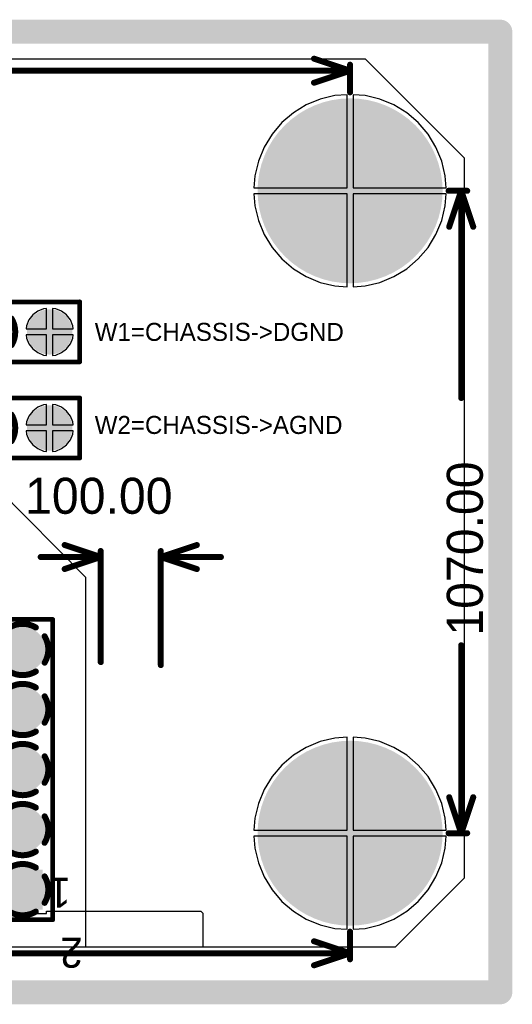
# Model space of a CAD drawing. Extents: x 0.21 to 6.77, y 0.98 to 2.62.
# Tile 16 of 16: x 5.95 to 6.77, y 0.98 to 2.62. Entities that reach past the tile are written whole.
import ezdxf

# ---------------------------------------------------------------- set-up
doc = ezdxf.new("R2010")
doc.units = 0
doc.layers.get('0').update_dxf_attribs({"linetype": 'CONTINUOUS'})
for name, color, linetype in [('BOTTOMLAYER', 5, 'CONTINUOUS'), ('BOTTOMSOLDER', 6, 'CONTINUOUS'), ('INTERNALPLANE1', 76, 'CONTINUOUS'), ('INTERNALPLANE2', 16, 'CONTINUOUS'), ('INTERNALPLANE3', 216, 'CONTINUOUS'), ('INTERNALPLANE4', 136, 'CONTINUOUS'), ('MULTILAYER', 9, 'CONTINUOUS'), ('PADHOLE', 156, 'CONTINUOUS'), ('TOPLAYER', 1, 'CONTINUOUS'), ('TOPOVERLAY', 2, 'CONTINUOUS'), ('TOPSOLDER', 216, 'CONTINUOUS')]:
    doc.layers.add(name, color=color, linetype=linetype)

# ---------------------------------------------------------------- blocks, each defined once
blk = doc.blocks.new('HDR2X5_2')
at = {"layer": 'BOTTOMLAYER', "const_width": 0.0295}
for points in [[(-0.0148, 0.1, 1), (0.0148, 0.1, 1)], [(0.0852, 0.1, 1), (0.1148, 0.1, 1)], [(0.1852, 0.1, 1), (0.2148, 0.1, 1)], [(0.2852, 0.1, 1), (0.3148, 0.1, 1)], [(0.3852, 0.1, 1), (0.4148, 0.1, 1)], [(0.0852, 0, 1), (0.1148, 0, 1)], [(0.1852, 0, 1), (0.2148, 0, 1)], [(0.2852, 0, 1), (0.3148, 0, 1)], [(0.3852, 0, 1), (0.4148, 0, 1)]]:
    blk.add_lwpolyline(points, format="xyb", close=True, dxfattribs=at)
at = {"layer": 'BOTTOMLAYER'}
blk.add_solid([(-0.0295, -0.0295), (0.0295, -0.0295), (-0.0295, 0.0295), (0.0295, 0.0295)], dxfattribs=at)
at = {"layer": 'BOTTOMSOLDER', "const_width": 0.0335}
for points in [[(-0.0168, 0.1, 1), (0.0168, 0.1, 1)], [(0.0832, 0.1, 1), (0.1168, 0.1, 1)], [(0.1832, 0.1, 1), (0.2168, 0.1, 1)], [(0.2832, 0.1, 1), (0.3168, 0.1, 1)], [(0.3832, 0.1, 1), (0.4168, 0.1, 1)], [(0.0832, 0, 1), (0.1168, 0, 1)], [(0.1832, 0, 1), (0.2168, 0, 1)], [(0.2832, 0, 1), (0.3168, 0, 1)], [(0.3832, 0, 1), (0.4168, 0, 1)]]:
    blk.add_lwpolyline(points, format="xyb", close=True, dxfattribs=at)
at = {"layer": 'BOTTOMSOLDER'}
blk.add_solid([(-0.0335, -0.0335), (0.0335, -0.0335), (-0.0335, 0.0335), (0.0335, 0.0335)], dxfattribs=at)
at = {"layer": 'INTERNALPLANE1', "const_width": 0.0377}
for points in [[(-0.0189, 0.1, 1), (0.0189, 0.1, 1)], [(0.0811, 0.1, 1), (0.1189, 0.1, 1)], [(0.1811, 0.1, 1), (0.2189, 0.1, 1)], [(0.2811, 0.1, 1), (0.3189, 0.1, 1)], [(0.3811, 0.1, 1), (0.4189, 0.1, 1)], [(-0.0189, 0, 1), (0.0189, 0, 1)], [(0.0811, 0, 1), (0.1189, 0, 1)], [(0.1811, 0, 1), (0.2189, 0, 1)], [(0.2811, 0, 1), (0.3189, 0, 1)], [(0.3811, 0, 1), (0.4189, 0, 1)]]:
    blk.add_lwpolyline(points, format="xyb", close=True, dxfattribs=at)
at = {"layer": 'INTERNALPLANE2'}
for points, const_width in [([(-0.0189, 0.1, 1), (0.0189, 0.1, 1)], 0.0377), ([(0.0811, 0.1, 1), (0.1189, 0.1, 1)], 0.0377), ([(0.1811, 0.1, 1), (0.2189, 0.1, 1)], 0.0377), ([(0.2811, 0.1, 1), (0.3189, 0.1, 1)], 0.0377), ([(0.3811, 0.1, 1), (0.4189, 0.1, 1)], 0.0377), ([(-0.0245, 0.0366, 1), (-0.0195, 0.0366, 1)], 0.005), ([(0.0195, 0.0366, 1), (0.0245, 0.0366, 1)], 0.005), ([(0.0755, 0.0366, 1), (0.0805, 0.0366, 1)], 0.005), ([(0.1195, 0.0366, 1), (0.1245, 0.0366, 1)], 0.005), ([(0.1755, 0.0366, 1), (0.1805, 0.0366, 1)], 0.005), ([(0.2195, 0.0366, 1), (0.2245, 0.0366, 1)], 0.005), ([(0.2755, 0.0366, 1), (0.2805, 0.0366, 1)], 0.005), ([(0.3195, 0.0366, 1), (0.3245, 0.0366, 1)], 0.005), ([(0.3755, 0.0366, 1), (0.3805, 0.0366, 1)], 0.005), ([(0.4195, 0.0366, 1), (0.4245, 0.0366, 1)], 0.005), ([(-0.0391, 0.022, 1), (-0.0341, 0.022, 1)], 0.005), ([(0.0341, 0.022, 1), (0.0391, 0.022, 1)], 0.005), ([(0.0609, 0.022, 1), (0.0659, 0.022, 1)], 0.005), ([(0.1341, 0.022, 1), (0.1391, 0.022, 1)], 0.005), ([(0.1609, 0.022, 1), (0.1659, 0.022, 1)], 0.005), ([(0.2341, 0.022, 1), (0.2391, 0.022, 1)], 0.005), ([(0.2609, 0.022, 1), (0.2659, 0.022, 1)], 0.005), ([(0.3341, 0.022, 1), (0.3391, 0.022, 1)], 0.005), ([(0.3609, 0.022, 1), (0.3659, 0.022, 1)], 0.005), ([(0.4341, 0.022, 1), (0.4391, 0.022, 1)], 0.005), ([(-0.0391, -0.022, 1), (-0.0341, -0.022, 1)], 0.005), ([(-0.0245, -0.0366, 1), (-0.0195, -0.0366, 1)], 0.005), ([(0.0195, -0.0366, 1), (0.0245, -0.0366, 1)], 0.005), ([(0.0341, -0.022, 1), (0.0391, -0.022, 1)], 0.005), ([(0.0609, -0.022, 1), (0.0659, -0.022, 1)], 0.005), ([(0.0755, -0.0366, 1), (0.0805, -0.0366, 1)], 0.005), ([(0.1195, -0.0366, 1), (0.1245, -0.0366, 1)], 0.005), ([(0.1341, -0.022, 1), (0.1391, -0.022, 1)], 0.005), ([(0.1609, -0.022, 1), (0.1659, -0.022, 1)], 0.005), ([(0.1755, -0.0366, 1), (0.1805, -0.0366, 1)], 0.005), ([(0.2195, -0.0366, 1), (0.2245, -0.0366, 1)], 0.005), ([(0.2341, -0.022, 1), (0.2391, -0.022, 1)], 0.005), ([(0.2609, -0.022, 1), (0.2659, -0.022, 1)], 0.005), ([(0.2755, -0.0366, 1), (0.2805, -0.0366, 1)], 0.005), ([(0.3195, -0.0366, 1), (0.3245, -0.0366, 1)], 0.005), ([(0.3341, -0.022, 1), (0.3391, -0.022, 1)], 0.005), ([(0.3609, -0.022, 1), (0.3659, -0.022, 1)], 0.005), ([(0.3755, -0.0366, 1), (0.3805, -0.0366, 1)], 0.005), ([(0.4195, -0.0366, 1), (0.4245, -0.0366, 1)], 0.005), ([(0.4341, -0.022, 1), (0.4391, -0.022, 1)], 0.005)]:
    blk.add_lwpolyline(points, format="xyb", close=True, dxfattribs=dict(at, const_width=const_width))
at = {"layer": 'INTERNALPLANE2', "const_width": 0.01}
for points in [[(-0.022, 0.0366, -0.277325), (0.022, 0.0366)], [(0.078, 0.0366, -0.277325), (0.122, 0.0366)], [(0.178, 0.0366, -0.277325), (0.222, 0.0366)], [(0.278, 0.0366, -0.277325), (0.322, 0.0366)], [(0.378, 0.0366, -0.277325), (0.422, 0.0366)], [(-0.0366, -0.022, -0.277325), (-0.0366, 0.022)], [(0.0366, 0.022, -0.277325), (0.0366, -0.022)], [(0.0634, -0.022, -0.277325), (0.0634, 0.022)], [(0.1366, 0.022, -0.277325), (0.1366, -0.022)], [(0.1634, -0.022, -0.277325), (0.1634, 0.022)], [(0.2366, 0.022, -0.277325), (0.2366, -0.022)], [(0.2634, -0.022, -0.277325), (0.2634, 0.022)], [(0.3366, 0.022, -0.277325), (0.3366, -0.022)], [(0.3634, -0.022, -0.277325), (0.3634, 0.022)], [(0.4366, 0.022, -0.277325), (0.4366, -0.022)], [(0.022, -0.0366, -0.277325), (-0.022, -0.0366)], [(0.122, -0.0366, -0.277325), (0.078, -0.0366)], [(0.222, -0.0366, -0.277325), (0.178, -0.0366)], [(0.322, -0.0366, -0.277325), (0.278, -0.0366)], [(0.422, -0.0366, -0.277325), (0.378, -0.0366)]]:
    blk.add_lwpolyline(points, format="xyb", dxfattribs=at)
at = {"layer": 'INTERNALPLANE3', "const_width": 0.0377}
for points in [[(-0.0189, 0.1, 1), (0.0189, 0.1, 1)], [(0.0811, 0.1, 1), (0.1189, 0.1, 1)], [(0.1811, 0.1, 1), (0.2189, 0.1, 1)], [(0.2811, 0.1, 1), (0.3189, 0.1, 1)], [(0.3811, 0.1, 1), (0.4189, 0.1, 1)], [(-0.0189, 0, 1), (0.0189, 0, 1)], [(0.0811, 0, 1), (0.1189, 0, 1)], [(0.1811, 0, 1), (0.2189, 0, 1)], [(0.2811, 0, 1), (0.3189, 0, 1)], [(0.3811, 0, 1), (0.4189, 0, 1)]]:
    blk.add_lwpolyline(points, format="xyb", close=True, dxfattribs=at)
at = {"layer": 'INTERNALPLANE4', "const_width": 0.0377}
for points in [[(-0.0189, 0.1, 1), (0.0189, 0.1, 1)], [(0.0811, 0.1, 1), (0.1189, 0.1, 1)], [(0.1811, 0.1, 1), (0.2189, 0.1, 1)], [(0.2811, 0.1, 1), (0.3189, 0.1, 1)], [(0.3811, 0.1, 1), (0.4189, 0.1, 1)], [(-0.0189, 0, 1), (0.0189, 0, 1)], [(0.0811, 0, 1), (0.1189, 0, 1)], [(0.1811, 0, 1), (0.2189, 0, 1)], [(0.2811, 0, 1), (0.3189, 0, 1)], [(0.3811, 0, 1), (0.4189, 0, 1)]]:
    blk.add_lwpolyline(points, format="xyb", close=True, dxfattribs=at)
at = {"layer": 'MULTILAYER', "const_width": 0.0295}
for points in [[(-0.0148, 0.1, 1), (0.0148, 0.1, 1)], [(0.0852, 0.1, 1), (0.1148, 0.1, 1)], [(0.1852, 0.1, 1), (0.2148, 0.1, 1)], [(0.2852, 0.1, 1), (0.3148, 0.1, 1)], [(0.3852, 0.1, 1), (0.4148, 0.1, 1)], [(0.0852, 0, 1), (0.1148, 0, 1)], [(0.1852, 0, 1), (0.2148, 0, 1)], [(0.2852, 0, 1), (0.3148, 0, 1)], [(0.3852, 0, 1), (0.4148, 0, 1)]]:
    blk.add_lwpolyline(points, format="xyb", close=True, dxfattribs=at)
at = {"layer": 'MULTILAYER'}
blk.add_solid([(-0.0295, -0.0295), (0.0295, -0.0295), (-0.0295, 0.0295), (0.0295, 0.0295)], dxfattribs=at)
at = {"layer": 'PADHOLE', "const_width": 0.0177}
for points in [[(-0.0089, 0.1, 1), (0.0089, 0.1, 1)], [(0.0911, 0.1, 1), (0.1089, 0.1, 1)], [(0.1911, 0.1, 1), (0.2089, 0.1, 1)], [(0.2911, 0.1, 1), (0.3089, 0.1, 1)], [(0.3911, 0.1, 1), (0.4089, 0.1, 1)], [(-0.0089, 0, 1), (0.0089, 0, 1)], [(0.0911, 0, 1), (0.1089, 0, 1)], [(0.1911, 0, 1), (0.2089, 0, 1)], [(0.2911, 0, 1), (0.3089, 0, 1)], [(0.3911, 0, 1), (0.4089, 0, 1)]]:
    blk.add_lwpolyline(points, format="xyb", close=True, dxfattribs=at)
at = {"layer": 'TOPLAYER', "const_width": 0.0295}
for points in [[(-0.0148, 0.1, 1), (0.0148, 0.1, 1)], [(0.0852, 0.1, 1), (0.1148, 0.1, 1)], [(0.1852, 0.1, 1), (0.2148, 0.1, 1)], [(0.2852, 0.1, 1), (0.3148, 0.1, 1)], [(0.3852, 0.1, 1), (0.4148, 0.1, 1)], [(0.0852, 0, 1), (0.1148, 0, 1)], [(0.1852, 0, 1), (0.2148, 0, 1)], [(0.2852, 0, 1), (0.3148, 0, 1)], [(0.3852, 0, 1), (0.4148, 0, 1)]]:
    blk.add_lwpolyline(points, format="xyb", close=True, dxfattribs=at)
at = {"layer": 'TOPLAYER'}
blk.add_solid([(-0.0295, -0.0295), (0.0295, -0.0295), (-0.0295, 0.0295), (0.0295, 0.0295)], dxfattribs=at)
at = {"layer": 'TOPOVERLAY', "const_width": 0.00787}
for points in [[(-0.05, 0.15), (0.45, 0.15)], [(-0.05, 0.15), (-0.05, -0.05)], [(0.45, 0.15), (0.45, -0.05)], [(-0.05, -0.05), (0.45, -0.05)]]:
    blk.add_lwpolyline(points, dxfattribs=at)
at = {"layer": 'TOPOVERLAY', "const_width": 0.00394}
for points in [[(-0.052, 0.15, 1), (-0.048, 0.15, 1)], [(-0.052, 0.15, 1), (-0.048, 0.15, 1)], [(0.448, 0.15, 1), (0.452, 0.15, 1)], [(0.448, 0.15, 1), (0.452, 0.15, 1)], [(-0.052, -0.05, 1), (-0.048, -0.05, 1)], [(-0.052, -0.05, 1), (-0.048, -0.05, 1)], [(0.448, -0.05, 1), (0.452, -0.05, 1)], [(0.448, -0.05, 1), (0.452, -0.05, 1)]]:
    blk.add_lwpolyline(points, format="xyb", close=True, dxfattribs=at)
at = {"layer": 'TOPSOLDER', "const_width": 0.0335}
for points in [[(-0.0168, 0.1, 1), (0.0168, 0.1, 1)], [(0.0832, 0.1, 1), (0.1168, 0.1, 1)], [(0.1832, 0.1, 1), (0.2168, 0.1, 1)], [(0.2832, 0.1, 1), (0.3168, 0.1, 1)], [(0.3832, 0.1, 1), (0.4168, 0.1, 1)], [(0.0832, 0, 1), (0.1168, 0, 1)], [(0.1832, 0, 1), (0.2168, 0, 1)], [(0.2832, 0, 1), (0.3168, 0, 1)], [(0.3832, 0, 1), (0.4168, 0, 1)]]:
    blk.add_lwpolyline(points, format="xyb", close=True, dxfattribs=at)
at = {"layer": 'TOPSOLDER'}
blk.add_solid([(-0.0335, -0.0335), (0.0335, -0.0335), (-0.0335, 0.0335), (0.0335, 0.0335)], dxfattribs=at)
at = {"layer": 'TOPOVERLAY'}
for s, p in [('10', (-0.08, 0.46)), ('9', (0.02, 0.46)), ('1', (0.02, -0.08)), ('2', (-0.08, -0.1))]:
    blk.add_text(s, height=0.05, rotation=90, dxfattribs=at).set_placement(p)
blk = doc.blocks.new('HDR1X2_14')
at = {"layer": 'BOTTOMLAYER', "const_width": 0.0295}
blk.add_lwpolyline([(0.0852, 0, 1), (0.1148, 0, 1)], format="xyb", close=True, dxfattribs=at)
at = {"layer": 'BOTTOMLAYER'}
blk.add_solid([(-0.0295, -0.0295), (0.0295, -0.0295), (-0.0295, 0.0295), (0.0295, 0.0295)], dxfattribs=at)
at = {"layer": 'BOTTOMSOLDER', "const_width": 0.0335}
blk.add_lwpolyline([(0.0832, 0, 1), (0.1168, 0, 1)], format="xyb", close=True, dxfattribs=at)
at = {"layer": 'BOTTOMSOLDER'}
blk.add_solid([(-0.0335, -0.0335), (0.0335, -0.0335), (-0.0335, 0.0335), (0.0335, 0.0335)], dxfattribs=at)
at = {"layer": 'INTERNALPLANE1', "const_width": 0.01}
for points in [[(-0.022, 0.0366, -0.277325), (0.022, 0.0366)], [(-0.0366, -0.022, -0.277325), (-0.0366, 0.022)], [(0.0366, 0.022, -0.277325), (0.0366, -0.022)], [(0.022, -0.0366, -0.277325), (-0.022, -0.0366)]]:
    blk.add_lwpolyline(points, format="xyb", dxfattribs=at)
at = {"layer": 'INTERNALPLANE1'}
for points, const_width in [([(-0.0245, 0.0366, 1), (-0.0195, 0.0366, 1)], 0.005), ([(0.0195, 0.0366, 1), (0.0245, 0.0366, 1)], 0.005), ([(0.0811, 0, 1), (0.1189, 0, 1)], 0.0377), ([(-0.0391, 0.022, 1), (-0.0341, 0.022, 1)], 0.005), ([(0.0341, 0.022, 1), (0.0391, 0.022, 1)], 0.005), ([(-0.0391, -0.022, 1), (-0.0341, -0.022, 1)], 0.005), ([(-0.0245, -0.0366, 1), (-0.0195, -0.0366, 1)], 0.005), ([(0.0195, -0.0366, 1), (0.0245, -0.0366, 1)], 0.005), ([(0.0341, -0.022, 1), (0.0391, -0.022, 1)], 0.005)]:
    blk.add_lwpolyline(points, format="xyb", close=True, dxfattribs=dict(at, const_width=const_width))
at = {"layer": 'INTERNALPLANE2', "const_width": 0.0377}
for points in [[(-0.0189, 0, 1), (0.0189, 0, 1)], [(0.0811, 0, 1), (0.1189, 0, 1)]]:
    blk.add_lwpolyline(points, format="xyb", close=True, dxfattribs=at)
at = {"layer": 'INTERNALPLANE3', "const_width": 0.0377}
for points in [[(-0.0189, 0, 1), (0.0189, 0, 1)], [(0.0811, 0, 1), (0.1189, 0, 1)]]:
    blk.add_lwpolyline(points, format="xyb", close=True, dxfattribs=at)
at = {"layer": 'INTERNALPLANE4', "const_width": 0.0377}
for points in [[(-0.0189, 0, 1), (0.0189, 0, 1)], [(0.0811, 0, 1), (0.1189, 0, 1)]]:
    blk.add_lwpolyline(points, format="xyb", close=True, dxfattribs=at)
at = {"layer": 'MULTILAYER', "const_width": 0.0295}
blk.add_lwpolyline([(0.0852, 0, 1), (0.1148, 0, 1)], format="xyb", close=True, dxfattribs=at)
at = {"layer": 'MULTILAYER'}
blk.add_solid([(-0.0295, -0.0295), (0.0295, -0.0295), (-0.0295, 0.0295), (0.0295, 0.0295)], dxfattribs=at)
at = {"layer": 'PADHOLE', "const_width": 0.0177}
for points in [[(-0.0089, 0, 1), (0.0089, 0, 1)], [(0.0911, 0, 1), (0.1089, 0, 1)]]:
    blk.add_lwpolyline(points, format="xyb", close=True, dxfattribs=at)
at = {"layer": 'TOPLAYER', "const_width": 0.0295}
blk.add_lwpolyline([(0.0852, 0, 1), (0.1148, 0, 1)], format="xyb", close=True, dxfattribs=at)
at = {"layer": 'TOPLAYER'}
blk.add_solid([(-0.0295, -0.0295), (0.0295, -0.0295), (-0.0295, 0.0295), (0.0295, 0.0295)], dxfattribs=at)
at = {"layer": 'TOPOVERLAY', "const_width": 0.00787}
for points in [[(-0.05, -0.05), (-0.05, 0.05)], [(-0.05, 0.05), (0.15, 0.05)], [(0.15, -0.05), (0.15, 0.05)], [(-0.05, -0.05), (0.15, -0.05)]]:
    blk.add_lwpolyline(points, dxfattribs=at)
at = {"layer": 'TOPOVERLAY', "const_width": 0.00394}
for points in [[(-0.052, 0.05, 1), (-0.048, 0.05, 1)], [(-0.052, 0.05, 1), (-0.048, 0.05, 1)], [(0.148, 0.05, 1), (0.152, 0.05, 1)], [(0.148, 0.05, 1), (0.152, 0.05, 1)], [(-0.052, -0.05, 1), (-0.048, -0.05, 1)], [(-0.052, -0.05, 1), (-0.048, -0.05, 1)], [(0.148, -0.05, 1), (0.152, -0.05, 1)], [(0.148, -0.05, 1), (0.152, -0.05, 1)]]:
    blk.add_lwpolyline(points, format="xyb", close=True, dxfattribs=at)
at = {"layer": 'TOPSOLDER', "const_width": 0.0335}
blk.add_lwpolyline([(0.0832, 0, 1), (0.1168, 0, 1)], format="xyb", close=True, dxfattribs=at)
at = {"layer": 'TOPSOLDER'}
blk.add_solid([(-0.0335, -0.0335), (0.0335, -0.0335), (-0.0335, 0.0335), (0.0335, 0.0335)], dxfattribs=at)
blk = doc.blocks.new('HDR1X2_15')
at = {"layer": 'BOTTOMLAYER', "const_width": 0.0295}
blk.add_lwpolyline([(0.0852, 0, 1), (0.1148, 0, 1)], format="xyb", close=True, dxfattribs=at)
at = {"layer": 'BOTTOMLAYER'}
blk.add_solid([(-0.0295, -0.0295), (0.0295, -0.0295), (-0.0295, 0.0295), (0.0295, 0.0295)], dxfattribs=at)
at = {"layer": 'BOTTOMSOLDER', "const_width": 0.0335}
blk.add_lwpolyline([(0.0832, 0, 1), (0.1168, 0, 1)], format="xyb", close=True, dxfattribs=at)
at = {"layer": 'BOTTOMSOLDER'}
blk.add_solid([(-0.0335, -0.0335), (0.0335, -0.0335), (-0.0335, 0.0335), (0.0335, 0.0335)], dxfattribs=at)
at = {"layer": 'INTERNALPLANE1', "const_width": 0.0377}
for points in [[(-0.0189, 0, 1), (0.0189, 0, 1)], [(0.0811, 0, 1), (0.1189, 0, 1)]]:
    blk.add_lwpolyline(points, format="xyb", close=True, dxfattribs=at)
at = {"layer": 'INTERNALPLANE2', "const_width": 0.01}
for points in [[(-0.022, 0.0366, -0.277325), (0.022, 0.0366)], [(-0.0366, -0.022, -0.277325), (-0.0366, 0.022)], [(0.0366, 0.022, -0.277325), (0.0366, -0.022)], [(0.022, -0.0366, -0.277325), (-0.022, -0.0366)]]:
    blk.add_lwpolyline(points, format="xyb", dxfattribs=at)
at = {"layer": 'INTERNALPLANE2'}
for points, const_width in [([(-0.0245, 0.0366, 1), (-0.0195, 0.0366, 1)], 0.005), ([(0.0195, 0.0366, 1), (0.0245, 0.0366, 1)], 0.005), ([(0.0811, 0, 1), (0.1189, 0, 1)], 0.0377), ([(-0.0391, 0.022, 1), (-0.0341, 0.022, 1)], 0.005), ([(0.0341, 0.022, 1), (0.0391, 0.022, 1)], 0.005), ([(-0.0391, -0.022, 1), (-0.0341, -0.022, 1)], 0.005), ([(-0.0245, -0.0366, 1), (-0.0195, -0.0366, 1)], 0.005), ([(0.0195, -0.0366, 1), (0.0245, -0.0366, 1)], 0.005), ([(0.0341, -0.022, 1), (0.0391, -0.022, 1)], 0.005)]:
    blk.add_lwpolyline(points, format="xyb", close=True, dxfattribs=dict(at, const_width=const_width))
at = {"layer": 'INTERNALPLANE3', "const_width": 0.0377}
for points in [[(-0.0189, 0, 1), (0.0189, 0, 1)], [(0.0811, 0, 1), (0.1189, 0, 1)]]:
    blk.add_lwpolyline(points, format="xyb", close=True, dxfattribs=at)
at = {"layer": 'INTERNALPLANE4', "const_width": 0.0377}
for points in [[(-0.0189, 0, 1), (0.0189, 0, 1)], [(0.0811, 0, 1), (0.1189, 0, 1)]]:
    blk.add_lwpolyline(points, format="xyb", close=True, dxfattribs=at)
at = {"layer": 'MULTILAYER', "const_width": 0.0295}
blk.add_lwpolyline([(0.0852, 0, 1), (0.1148, 0, 1)], format="xyb", close=True, dxfattribs=at)
at = {"layer": 'MULTILAYER'}
blk.add_solid([(-0.0295, -0.0295), (0.0295, -0.0295), (-0.0295, 0.0295), (0.0295, 0.0295)], dxfattribs=at)
at = {"layer": 'PADHOLE', "const_width": 0.0177}
for points in [[(-0.0089, 0, 1), (0.0089, 0, 1)], [(0.0911, 0, 1), (0.1089, 0, 1)]]:
    blk.add_lwpolyline(points, format="xyb", close=True, dxfattribs=at)
at = {"layer": 'TOPLAYER', "const_width": 0.0295}
blk.add_lwpolyline([(0.0852, 0, 1), (0.1148, 0, 1)], format="xyb", close=True, dxfattribs=at)
at = {"layer": 'TOPLAYER'}
blk.add_solid([(-0.0295, -0.0295), (0.0295, -0.0295), (-0.0295, 0.0295), (0.0295, 0.0295)], dxfattribs=at)
at = {"layer": 'TOPOVERLAY', "const_width": 0.00787}
for points in [[(-0.05, 0.05), (0.15, 0.05)], [(-0.05, -0.05), (-0.05, 0.05)], [(0.15, -0.05), (0.15, 0.05)], [(-0.05, -0.05), (0.15, -0.05)]]:
    blk.add_lwpolyline(points, dxfattribs=at)
at = {"layer": 'TOPOVERLAY', "const_width": 0.00394}
for points in [[(-0.052, 0.05, 1), (-0.048, 0.05, 1)], [(-0.052, 0.05, 1), (-0.048, 0.05, 1)], [(0.148, 0.05, 1), (0.152, 0.05, 1)], [(0.148, 0.05, 1), (0.152, 0.05, 1)], [(-0.052, -0.05, 1), (-0.048, -0.05, 1)], [(-0.052, -0.05, 1), (-0.048, -0.05, 1)], [(0.148, -0.05, 1), (0.152, -0.05, 1)], [(0.148, -0.05, 1), (0.152, -0.05, 1)]]:
    blk.add_lwpolyline(points, format="xyb", close=True, dxfattribs=at)
at = {"layer": 'TOPSOLDER', "const_width": 0.0335}
blk.add_lwpolyline([(0.0832, 0, 1), (0.1168, 0, 1)], format="xyb", close=True, dxfattribs=at)
at = {"layer": 'TOPSOLDER'}
blk.add_solid([(-0.0335, -0.0335), (0.0335, -0.0335), (-0.0335, 0.0335), (0.0335, 0.0335)], dxfattribs=at)

msp = doc.modelspace()

# ---------------------------------------------------------------- linework, layer by layer
at = {"layer": 'BOTTOMLAYER', "const_width": 0.15}
for points in [[(6.425, 2.335, 1), (6.575, 2.335, 1)], [(6.425, 1.265, 1), (6.575, 1.265, 1)]]:
    msp.add_lwpolyline(points, format="xyb", close=True, dxfattribs=at)
at = {"layer": 'BOTTOMSOLDER', "const_width": 0.154}
for points in [[(6.423, 2.335, 1), (6.577, 2.335, 1)], [(6.423, 1.265, 1), (6.577, 1.265, 1)]]:
    msp.add_lwpolyline(points, format="xyb", close=True, dxfattribs=at)
at = {"layer": 'INTERNALPLANE1', "const_width": 0.04}
for points in [[(0.23, 2.6), (6.75, 2.6)], [(6.75, 1), (6.75, 2.6)], [(0.23, 1), (6.75, 1)]]:
    msp.add_lwpolyline(points, dxfattribs=at)
at = {"layer": 'INTERNALPLANE1'}
for points, const_width in [([(6.74, 2.6, 1), (6.76, 2.6, 1)], 0.02), ([(6.74, 2.6, 1), (6.76, 2.6, 1)], 0.02), ([(6.4525, 2.335, 1), (6.5475, 2.335, 1)], 0.095), ([(6.4525, 1.265, 1), (6.5475, 1.265, 1)], 0.095), ([(6.74, 1, 1), (6.76, 1, 1)], 0.02), ([(6.74, 1, 1), (6.76, 1, 1)], 0.02)]:
    msp.add_lwpolyline(points, format="xyb", close=True, dxfattribs=dict(at, const_width=const_width))
at = {"layer": 'INTERNALPLANE2', "const_width": 0.04}
for points in [[(0.23, 2.6), (6.75, 2.6)], [(6.75, 1), (6.75, 2.6)], [(0.23, 1), (6.75, 1)]]:
    msp.add_lwpolyline(points, dxfattribs=at)
at = {"layer": 'INTERNALPLANE2'}
for points, const_width in [([(6.74, 2.6, 1), (6.76, 2.6, 1)], 0.02), ([(6.74, 2.6, 1), (6.76, 2.6, 1)], 0.02), ([(6.4525, 2.335, 1), (6.5475, 2.335, 1)], 0.095), ([(6.4525, 1.265, 1), (6.5475, 1.265, 1)], 0.095), ([(6.74, 1, 1), (6.76, 1, 1)], 0.02), ([(6.74, 1, 1), (6.76, 1, 1)], 0.02)]:
    msp.add_lwpolyline(points, format="xyb", close=True, dxfattribs=dict(at, const_width=const_width))
at = {"layer": 'INTERNALPLANE3', "const_width": 0.04}
for points in [[(0.23, 2.6), (6.75, 2.6)], [(6.75, 1), (6.75, 2.6)], [(0.23, 1), (6.75, 1)]]:
    msp.add_lwpolyline(points, dxfattribs=at)
at = {"layer": 'INTERNALPLANE3'}
for points, const_width in [([(6.74, 2.6, 1), (6.76, 2.6, 1)], 0.02), ([(6.74, 2.6, 1), (6.76, 2.6, 1)], 0.02), ([(6.4525, 2.335, 1), (6.5475, 2.335, 1)], 0.095), ([(6.4525, 1.265, 1), (6.5475, 1.265, 1)], 0.095), ([(6.74, 1, 1), (6.76, 1, 1)], 0.02), ([(6.74, 1, 1), (6.76, 1, 1)], 0.02)]:
    msp.add_lwpolyline(points, format="xyb", close=True, dxfattribs=dict(at, const_width=const_width))
at = {"layer": 'INTERNALPLANE4', "const_width": 0.04}
for points in [[(0.23, 2.6), (6.75, 2.6)], [(6.75, 1), (6.75, 2.6)], [(0.23, 1), (6.75, 1)]]:
    msp.add_lwpolyline(points, dxfattribs=at)
at = {"layer": 'INTERNALPLANE4'}
for points, const_width in [([(6.74, 2.6, 1), (6.76, 2.6, 1)], 0.02), ([(6.74, 2.6, 1), (6.76, 2.6, 1)], 0.02), ([(6.4525, 2.335, 1), (6.5475, 2.335, 1)], 0.095), ([(6.4525, 1.265, 1), (6.5475, 1.265, 1)], 0.095), ([(6.74, 1, 1), (6.76, 1, 1)], 0.02), ([(6.74, 1, 1), (6.76, 1, 1)], 0.02)]:
    msp.add_lwpolyline(points, format="xyb", close=True, dxfattribs=dict(at, const_width=const_width))
at = {"layer": 'MULTILAYER', "const_width": 0.15}
for points in [[(6.425, 2.335, 1), (6.575, 2.335, 1)], [(6.425, 1.265, 1), (6.575, 1.265, 1)]]:
    msp.add_lwpolyline(points, format="xyb", close=True, dxfattribs=at)
at = {"layer": 'PADHOLE', "const_width": 0.075}
for points in [[(6.4625, 2.335, 1), (6.5375, 2.335, 1)], [(6.4625, 1.265, 1), (6.5375, 1.265, 1)]]:
    msp.add_lwpolyline(points, format="xyb", close=True, dxfattribs=at)
at = {"layer": 'TOPLAYER'}
for p, q in [((3.67, 2.555), (6.525, 2.555)), ((6.525, 2.555), (6.69, 2.39)), ((6.4749, 2.4935), (6.4504, 2.4876)), ((6.495, 2.4951), (6.4749, 2.4935)), ((6.495, 2.34), (6.495, 2.4951)), ((6.5251, 2.4935), (6.505, 2.4951)), ((6.505, 2.4951), (6.505, 2.34)), ((6.5496, 2.4876), (6.5251, 2.4935)), ((6.4271, 2.478), (6.4057, 2.4648)), ((6.4504, 2.4876), (6.4271, 2.478)), ((6.5729, 2.478), (6.5496, 2.4876)), ((6.5943, 2.4648), (6.5729, 2.478)), ((6.4057, 2.4648), (6.3865, 2.4485)), ((6.6135, 2.4485), (6.5943, 2.4648)), ((6.3865, 2.4485), (6.3702, 2.4293)), ((6.6298, 2.4293), (6.6135, 2.4485)), ((6.3702, 2.4293), (6.357, 2.4079)), ((6.643, 2.4079), (6.6298, 2.4293)), ((6.357, 2.4079), (6.3474, 2.3846)), ((6.6526, 2.3846), (6.643, 2.4079)), ((6.3474, 2.3846), (6.3415, 2.3601)), ((6.6585, 2.3601), (6.6526, 2.3846)), ((6.69, 2.39), (6.69, 1.19)), ((6.3415, 2.3601), (6.3399, 2.34)), ((6.6601, 2.34), (6.6585, 2.3601)), ((6.3399, 2.34), (6.495, 2.34)), ((6.495, 2.33), (6.3399, 2.33)), ((6.3399, 2.33), (6.3415, 2.3099)), ((6.495, 2.1749), (6.495, 2.33)), ((6.505, 2.34), (6.6601, 2.34)), ((6.6601, 2.33), (6.505, 2.33)), ((6.505, 2.33), (6.505, 2.1749)), ((6.6585, 2.3099), (6.6601, 2.33)), ((6.3415, 2.3099), (6.3474, 2.2854)), ((6.6526, 2.2854), (6.6585, 2.3099)), ((6.3474, 2.2854), (6.357, 2.2621)), ((6.643, 2.2621), (6.6526, 2.2854)), ((6.357, 2.2621), (6.3702, 2.2407)), ((6.6298, 2.2407), (6.643, 2.2621)), ((6.3702, 2.2407), (6.3865, 2.2215)), ((6.6135, 2.2215), (6.6298, 2.2407)), ((6.3865, 2.2215), (6.4057, 2.2052)), ((6.5943, 2.2052), (6.6135, 2.2215)), ((6.4057, 2.2052), (6.4271, 2.192)), ((6.5729, 2.192), (6.5943, 2.2052)), ((6.4271, 2.192), (6.4504, 2.1824)), ((6.4504, 2.1824), (6.4749, 2.1765)), ((6.5251, 2.1765), (6.5496, 2.1824)), ((6.5496, 2.1824), (6.5729, 2.192)), ((6.4749, 2.1765), (6.495, 2.1749)), ((6.505, 2.1749), (6.5251, 2.1765)), ((5.9801, 2.1345), (5.9718, 2.1282)), ((5.9897, 2.1385), (5.9801, 2.1345)), ((5.995, 2.1392), (5.9897, 2.1385)), ((5.995, 2.105), (5.995, 2.1392)), ((6.0103, 2.1385), (6.005, 2.1392)), ((6.005, 2.1392), (6.005, 2.105)), ((6.0199, 2.1345), (6.0103, 2.1385)), ((6.0282, 2.1282), (6.0199, 2.1345)), ((5.9655, 2.1199), (5.9615, 2.1103)), ((5.9718, 2.1282), (5.9655, 2.1199)), ((6.0345, 2.1199), (6.0282, 2.1282)), ((6.0385, 2.1103), (6.0345, 2.1199)), ((5.9615, 2.1103), (5.9608, 2.105)), ((5.9608, 2.105), (5.995, 2.105)), ((6.005, 2.105), (6.0392, 2.105)), ((6.0392, 2.105), (6.0385, 2.1103)), ((5.995, 2.095), (5.9608, 2.095)), ((5.9608, 2.095), (5.9615, 2.0897)), ((5.9615, 2.0897), (5.9655, 2.0801)), ((5.995, 2.0608), (5.995, 2.095)), ((6.0392, 2.095), (6.005, 2.095)), ((6.005, 2.095), (6.005, 2.0608)), ((6.0345, 2.0801), (6.0385, 2.0897)), ((6.0385, 2.0897), (6.0392, 2.095)), ((6.06, 1.6908), (5.685, 2.07)), ((5.9655, 2.0801), (5.9718, 2.0718)), ((5.9718, 2.0718), (5.9801, 2.0655)), ((6.0199, 2.0655), (6.0282, 2.0718)), ((6.0282, 2.0718), (6.0345, 2.0801)), ((5.9801, 2.0655), (5.9897, 2.0615)), ((5.9897, 2.0615), (5.995, 2.0608)), ((6.005, 2.0608), (6.0103, 2.0615)), ((6.0103, 2.0615), (6.0199, 2.0655)), ((5.9718, 1.9682), (5.9655, 1.9599)), ((5.9801, 1.9745), (5.9718, 1.9682)), ((5.9897, 1.9785), (5.9801, 1.9745)), ((5.995, 1.9792), (5.9897, 1.9785)), ((5.995, 1.945), (5.995, 1.9792)), ((6.0103, 1.9785), (6.005, 1.9792)), ((6.005, 1.9792), (6.005, 1.945)), ((6.0199, 1.9745), (6.0103, 1.9785)), ((6.0282, 1.9682), (6.0199, 1.9745)), ((6.0345, 1.9599), (6.0282, 1.9682)), ((5.9655, 1.9599), (5.9615, 1.9503)), ((6.0385, 1.9503), (6.0345, 1.9599)), ((5.9615, 1.9503), (5.9608, 1.945)), ((5.9608, 1.945), (5.995, 1.945)), ((6.005, 1.945), (6.0392, 1.945)), ((6.0392, 1.945), (6.0385, 1.9503)), ((5.995, 1.935), (5.9608, 1.935)), ((5.9608, 1.935), (5.9615, 1.9297)), ((5.9615, 1.9297), (5.9655, 1.9201)), ((5.9655, 1.9201), (5.9718, 1.9118)), ((5.995, 1.9008), (5.995, 1.935)), ((6.0392, 1.935), (6.005, 1.935)), ((6.005, 1.935), (6.005, 1.9008)), ((6.0282, 1.9118), (6.0345, 1.9201)), ((6.0345, 1.9201), (6.0385, 1.9297)), ((6.0385, 1.9297), (6.0392, 1.935)), ((5.9718, 1.9118), (5.9801, 1.9055)), ((5.9801, 1.9055), (5.9897, 1.9015)), ((6.0103, 1.9015), (6.0199, 1.9055)), ((6.0199, 1.9055), (6.0282, 1.9118)), ((5.9897, 1.9015), (5.995, 1.9008)), ((6.005, 1.9008), (6.0103, 1.9015)), ((6.06, 1.075), (6.06, 1.6908)), ((6.4504, 1.4176), (6.4271, 1.408)), ((6.4749, 1.4235), (6.4504, 1.4176)), ((6.495, 1.4251), (6.4749, 1.4235)), ((6.495, 1.27), (6.495, 1.4251)), ((6.5251, 1.4235), (6.505, 1.4251)), ((6.505, 1.4251), (6.505, 1.27)), ((6.5496, 1.4176), (6.5251, 1.4235)), ((6.5729, 1.408), (6.5496, 1.4176)), ((6.4057, 1.3948), (6.3865, 1.3785)), ((6.4271, 1.408), (6.4057, 1.3948)), ((6.5943, 1.3948), (6.5729, 1.408)), ((6.6135, 1.3785), (6.5943, 1.3948)), ((6.3865, 1.3785), (6.3702, 1.3593)), ((6.6298, 1.3593), (6.6135, 1.3785)), ((6.3702, 1.3593), (6.357, 1.3379)), ((6.643, 1.3379), (6.6298, 1.3593)), ((6.357, 1.3379), (6.3474, 1.3146)), ((6.6526, 1.3146), (6.643, 1.3379)), ((6.3474, 1.3146), (6.3415, 1.2901)), ((6.6585, 1.2901), (6.6526, 1.3146)), ((6.3415, 1.2901), (6.3399, 1.27)), ((6.6601, 1.27), (6.6585, 1.2901)), ((6.3399, 1.27), (6.495, 1.27)), ((6.505, 1.27), (6.6601, 1.27)), ((6.495, 1.26), (6.3399, 1.26)), ((6.3399, 1.26), (6.3415, 1.2399)), ((6.495, 1.1049), (6.495, 1.26)), ((6.6601, 1.26), (6.505, 1.26)), ((6.505, 1.26), (6.505, 1.1049)), ((6.6585, 1.2399), (6.6601, 1.26)), ((6.3415, 1.2399), (6.3474, 1.2154)), ((6.6526, 1.2154), (6.6585, 1.2399)), ((6.3474, 1.2154), (6.357, 1.1921)), ((6.643, 1.1921), (6.6526, 1.2154)), ((6.357, 1.1921), (6.3702, 1.1707)), ((6.69, 1.19), (6.575, 1.075)), ((6.6298, 1.1707), (6.643, 1.1921)), ((6.3702, 1.1707), (6.3865, 1.1515)), ((6.6135, 1.1515), (6.6298, 1.1707)), ((6.3865, 1.1515), (6.4057, 1.1352)), ((6.5943, 1.1352), (6.6135, 1.1515)), ((5.9945, 1.1351), (6.2515, 1.1352)), ((5.9945, 1.1315), (5.9945, 1.1351)), ((6.2515, 1.1352), (6.255, 1.1316)), ((6.255, 1.1316), (6.255, 1.075)), ((6.4057, 1.1352), (6.4271, 1.122)), ((6.5729, 1.122), (6.5943, 1.1352)), ((5.9155, 1.1315), (5.9945, 1.1315)), ((6.4271, 1.122), (6.4504, 1.1124)), ((6.5496, 1.1124), (6.5729, 1.122)), ((6.4504, 1.1124), (6.4749, 1.1065)), ((6.4749, 1.1065), (6.495, 1.1049)), ((6.505, 1.1049), (6.5251, 1.1065)), ((6.5251, 1.1065), (6.5496, 1.1124)), ((6.255, 1.075), (3.2383, 1.075)), ((6.575, 1.075), (6.06, 1.075))]:
    msp.add_line(p, q, dxfattribs=at)
at = {"layer": 'TOPLAYER', "const_width": 0.15}
for points in [[(6.425, 2.335, 1), (6.575, 2.335, 1)], [(6.425, 1.265, 1), (6.575, 1.265, 1)]]:
    msp.add_lwpolyline(points, format="xyb", close=True, dxfattribs=at)
at = {"layer": 'TOPOVERLAY', "const_width": 0.01}
for points in [[(6.44, 2.555), (6.5, 2.535)], [(6.5, 2.499), (6.5, 2.545)], [(5.3274, 2.535), (6.5, 2.535)], [(6.44, 2.515), (6.5, 2.535)], [(6.664, 2.335), (6.695, 2.335)], [(6.665, 2.275), (6.685, 2.335)], [(6.685, 1.9899), (6.685, 2.335)], [(6.685, 2.335), (6.705, 2.275)], [(6.025, 1.745), (6.085, 1.725)], [(6.085, 1.55), (6.085, 1.735)], [(6.185, 1.725), (6.245, 1.745)], [(6.185, 1.545), (6.185, 1.735)], [(5.985, 1.725), (6.085, 1.725)], [(6.025, 1.705), (6.085, 1.725)], [(6.185, 1.725), (6.285, 1.725)], [(6.185, 1.725), (6.245, 1.705)], [(6.685, 1.265), (6.685, 1.5781)], [(6.665, 1.325), (6.685, 1.265)], [(6.685, 1.265), (6.705, 1.325)], [(6.664, 1.265), (6.695, 1.265)], [(6.5, 1.055), (6.5, 1.101)], [(6.44, 1.085), (6.5, 1.065)], [(5.0099, 1.065), (6.5, 1.065)], [(6.44, 1.045), (6.5, 1.065)]]:
    msp.add_lwpolyline(points, dxfattribs=at)
at = {"layer": 'TOPOVERLAY', "const_width": 0.005}
for points in [[(6.4375, 2.555, 1), (6.4425, 2.555, 1)], [(6.4975, 2.545, 1), (6.5025, 2.545, 1)], [(6.4975, 2.535, 1), (6.5025, 2.535, 1)], [(6.4975, 2.535, 1), (6.5025, 2.535, 1)], [(6.4975, 2.535, 1), (6.5025, 2.535, 1)], [(6.4375, 2.515, 1), (6.4425, 2.515, 1)], [(6.4975, 2.499, 1), (6.5025, 2.499, 1)], [(6.6615, 2.335, 1), (6.6665, 2.335, 1)], [(6.6825, 2.335, 1), (6.6875, 2.335, 1)], [(6.6825, 2.335, 1), (6.6875, 2.335, 1)], [(6.6825, 2.335, 1), (6.6875, 2.335, 1)], [(6.6925, 2.335, 1), (6.6975, 2.335, 1)], [(6.6625, 2.275, 1), (6.6675, 2.275, 1)], [(6.7025, 2.275, 1), (6.7075, 2.275, 1)], [(6.6825, 1.9899, 1), (6.6875, 1.9899, 1)], [(6.0225, 1.745, 1), (6.0275, 1.745, 1)], [(6.0825, 1.735, 1), (6.0875, 1.735, 1)], [(6.1825, 1.735, 1), (6.1875, 1.735, 1)], [(6.2425, 1.745, 1), (6.2475, 1.745, 1)], [(5.9825, 1.725, 1), (5.9875, 1.725, 1)], [(6.0825, 1.725, 1), (6.0875, 1.725, 1)], [(6.0825, 1.725, 1), (6.0875, 1.725, 1)], [(6.0825, 1.725, 1), (6.0875, 1.725, 1)], [(6.1825, 1.725, 1), (6.1875, 1.725, 1)], [(6.1825, 1.725, 1), (6.1875, 1.725, 1)], [(6.1825, 1.725, 1), (6.1875, 1.725, 1)], [(6.2825, 1.725, 1), (6.2875, 1.725, 1)], [(6.0225, 1.705, 1), (6.0275, 1.705, 1)], [(6.2425, 1.705, 1), (6.2475, 1.705, 1)], [(6.6825, 1.5781, 1), (6.6875, 1.5781, 1)], [(6.0825, 1.55, 1), (6.0875, 1.55, 1)], [(6.1825, 1.545, 1), (6.1875, 1.545, 1)], [(6.6625, 1.325, 1), (6.6675, 1.325, 1)], [(6.7025, 1.325, 1), (6.7075, 1.325, 1)], [(6.6615, 1.265, 1), (6.6665, 1.265, 1)], [(6.6825, 1.265, 1), (6.6875, 1.265, 1)], [(6.6825, 1.265, 1), (6.6875, 1.265, 1)], [(6.6825, 1.265, 1), (6.6875, 1.265, 1)], [(6.6925, 1.265, 1), (6.6975, 1.265, 1)], [(6.4975, 1.101, 1), (6.5025, 1.101, 1)], [(6.4375, 1.085, 1), (6.4425, 1.085, 1)], [(6.4975, 1.065, 1), (6.5025, 1.065, 1)], [(6.4975, 1.065, 1), (6.5025, 1.065, 1)], [(6.4975, 1.065, 1), (6.5025, 1.065, 1)], [(6.4375, 1.045, 1), (6.4425, 1.045, 1)], [(6.4975, 1.055, 1), (6.5025, 1.055, 1)]]:
    msp.add_lwpolyline(points, format="xyb", close=True, dxfattribs=at)
at = {"layer": 'TOPSOLDER', "const_width": 0.154}
for points in [[(6.423, 2.335, 1), (6.577, 2.335, 1)], [(6.423, 1.265, 1), (6.577, 1.265, 1)]]:
    msp.add_lwpolyline(points, format="xyb", close=True, dxfattribs=at)

# ---------------------------------------------------------------- block references
for name, p, rotation in [('HDR1X2_14', (5.9, 2.1), 360), ('HDR1X2_15', (5.9, 1.94), 360), ('HDR2X5_2', (5.955, 1.171), 90)]:
    msp.add_blockref(name, p, dxfattribs=dict(rotation=rotation))

# ---------------------------------------------------------------- texts
at = {"layer": 'TOPOVERLAY'}
for s, height, p in [('W1=CHASSIS->DGND', 0.03, (6.075, 2.085)), ('W2=CHASSIS->AGND', 0.03, (6.075, 1.93)), ('100.00', 0.06, (5.9591, 1.797))]:
    msp.add_text(s, height=height, dxfattribs=at).set_placement(p)
msp.add_text('1070.00', height=0.06, rotation=90, dxfattribs=at).set_placement((6.721, 1.5941))

doc.saveas('drawing.dxf')
